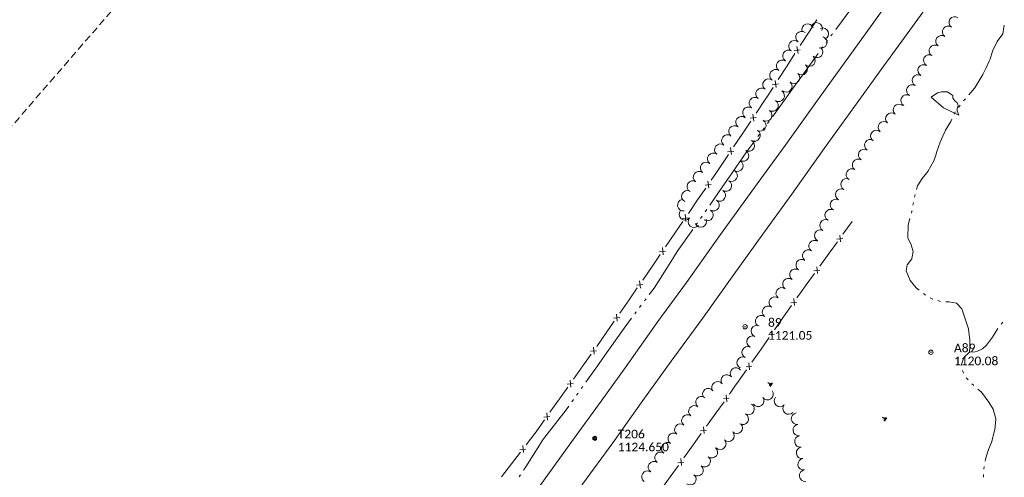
# Model space of a CAD drawing. Extents: x 296683 to 302265, y 46050 to 52727.
# Tile 7 of 26: x 298183 to 298867, y 47730 to 48049. Entities that reach past the tile are written whole.
import ezdxf

# ---------------------------------------------------------------- set-up
doc = ezdxf.new("R2010")
doc.units = 0
doc.header["$MEASUREMENT"] = 0
doc.linetypes.add('DGN Style 3', pattern=[37.5, 25, -12.5])
doc.linetypes.add('Echnl', pattern=[0.68, 0.25, -0.03, 0.02, -0.03, 0.02, -0.03, 0.02, -0.03, 0.25])
for name, color, linetype, lineweight in [('E_LAND_Hedge', 3, 'Ehedg', 18), ('Level 11', 7, 'Continuous', 25), ('Level 15', 40, 'Efen', 25), ('Level 18', 72, 'Etrel', 25), ('Level 19', 153, 'Echnl', 25), ('Level 4', 101, 'Continuous', 25), ('Level 5', 7, 'Continuous', 15)]:
    doc.layers.add(name, color=color, linetype=linetype, lineweight=lineweight)
doc.layers.add('Level 6', color=7, linetype='Continuous', lineweight=25, true_color=0xdfac20)
doc.styles.add('CalibriRegular', font='calibri.ttf')
doc.linetypes.add('Efen', pattern='A,0.105,-0.0325,[20,dgnlstyle-ewdotudls.shx,S=0.000293,R=0,X=0,Y=0],-0.0325,0.105', length=0.275)
doc.linetypes.add('Ehedg', pattern='A,0,[75,dgnlstyle-ewdotudls.shx,S=0.000371,R=0,X=0,Y=0],-0.03276,[76,dgnlstyle-ewdotudls.shx,S=0.000366,R=0,X=0,Y=0],-0.02609,[77,dgnlstyle-ewdotudls.shx,S=0.000371,R=0,X=0,Y=0],-0.02573', length=0.08458)
doc.linetypes.add('Etrel', pattern='A,0,[14,dgnlstyle-ewdotudls.shx,S=0.00065925,R=0,X=0,Y=0],-0.082294', length=0.082294)

# ---------------------------------------------------------------- blocks, each defined once
blk = doc.blocks.new('TP')
at = {"layer": 'Level 5', "color": 161, "linetype": 'Continuous', "lineweight": 0, "flags": 128}
for points in [[(-6.4, 3.8), (-6.4, -3.6), (0, -7.4), (6.4, -3.7), (6.4, 3.6), (-0.1, 7.4)], [(-4.5, -4.5), (-4.5, 4.5), (4.5, 4.5), (4.5, -4.5)]]:
    blk.add_lwpolyline(points, close=True, dxfattribs=at)
at = {"layer": 'Level 5', "color": 161, "linetype": 'Continuous', "lineweight": 0}
blk.add_circle((0, 0), 0.871, dxfattribs=at)
blk = doc.blocks.new('PP')
at = {"layer": 'Level 6', "color": 40, "linetype": 'Continuous', "lineweight": 0}
for radius in [7.5, 0.96]:
    blk.add_circle((0, 0), radius, dxfattribs=at)
blk = doc.blocks.new('MARSH')
at = {"layer": 'Level 19', "color": 161, "linetype": 'Continuous', "lineweight": 0}
for p, q in [((-6.1, 3.5), (-2.4, 1.4)), ((-1.3, 2.4), (-3.5, 6.2)), ((0, 15), (0, 1.6)), ((1.5, 2.4), (3.7, 6.2)), ((6.2, 3.5), (2.6, 1.4)), ((-7.4, 0), (7.4, 0))]:
    blk.add_line(p, q, dxfattribs=at)

msp = doc.modelspace()

# ---------------------------------------------------------------- linework, layer by layer
at = {"layer": 'E_LAND_Hedge', "elevation": 1122.45, "flags": 128}
msp.add_lwpolyline([(298816.11, 47994.96), (298824.69, 47987.38), (298835.44, 47982.42), (298834.21, 47985.44), (298834.21, 47987.3), (298835.05, 47989.06), (298834.21, 47991.03), (298832.71, 47992.33), (298831.39, 47994.16), (298831.26, 47996.07), (298830.69, 47996.49), (298827.6, 47998.73), (298823.4, 47998.7), (298820.57, 47997.83)], close=True, dxfattribs=at)
at = {"layer": 'Level 11', "color": 21, "linetype": 'Continuous', "lineweight": 13, "ltscale": 0.2, "flags": 128}
for points in [[(298388.91, 47508.37), (298406.11, 47532.27), (298427.67, 47562.12), (298449.98, 47593.34), (298470.12, 47621.11), (298489.84, 47648.88), (298509.89, 47677.16), (298529.03, 47703.57), (298549.63, 47732.26), (298567.56, 47756.99), (298586.72, 47783.54), (298603.43, 47806.74), (298626.29, 47838.88), (298646.06, 47866.05), (298669.87, 47899.27), (298693.51, 47931.96), (298714.62, 47961.34), (298735.65, 47990.51), (298754.05, 48016.19), (298773.95, 48043.94), (298797.87, 48077.41)], [(298407.33, 47494.13), (298425.34, 47519.05), (298445.67, 47547.22), (298466.27, 47575.88), (298487.16, 47604.5), (298507.89, 47633.72), (298528.69, 47661.79), (298551.25, 47693.85), (298573.87, 47725.61), (298594.88, 47754.5), (298615.75, 47784.01), (298635.44, 47811.25), (298657.23, 47840.96), (298677.91, 47869.93), (298700.34, 47901.15), (298719.3, 47927.48), (298741.92, 47959.1), (298761.86, 47986.9), (298781.41, 48014.25), (298799.54, 48039.02), (298821.05, 48068.96)]]:
    msp.add_lwpolyline(points, dxfattribs=at)
at = {"layer": 'Level 15', "color": 40, "linetype": 'Continuous', "lineweight": 0, "ltscale": 0.2}
for p, q in [((298720.99, 48027.17), (298725.2, 48027.8)), ((298723.64, 48025.25), (298722.93, 48030.17)), ((298708.41, 48001.68), (298707.7, 48006.6)), ((298705.76, 48003.6), (298709.97, 48004.23)), ((298690.3, 47980.2), (298694.52, 47980.77)), ((298692.92, 47978.24), (298692.29, 47983.17)), ((298674.71, 47956.87), (298678.93, 47957.43)), ((298677.33, 47954.91), (298676.69, 47959.84)), ((298659.01, 47933.62), (298663.24, 47934.14)), ((298661.61, 47931.64), (298661.03, 47936.57)), ((298643.16, 47910.46), (298647.39, 47910.98)), ((298645.76, 47908.48), (298645.18, 47913.41)), ((298750.64, 47896.21), (298754.76, 47896.6)), ((298753.1, 47894.21), (298752.67, 47899.02)), ((298629.91, 47885.32), (298629.33, 47890.25)), ((298627.31, 47887.3), (298631.54, 47887.82)), ((298737.1, 47872.14), (298736.67, 47876.94)), ((298734.63, 47874.13), (298738.75, 47874.53)), ((298611.45, 47864.17), (298615.68, 47864.65)), ((298614.03, 47862.16), (298613.49, 47867.1)), ((298721.26, 47849.98), (298720.74, 47854.78)), ((298718.75, 47851.94), (298722.86, 47852.4)), ((298595.43, 47841.12), (298599.66, 47841.61)), ((298598.01, 47839.12), (298597.47, 47844.06)), ((298703.12, 47829.6), (298707.23, 47830.06)), ((298705.62, 47827.64), (298705.11, 47832.44)), ((298581.96, 47816.08), (298581.46, 47821.02)), ((298579.4, 47818.11), (298583.63, 47818.56)), ((298687.49, 47807.25), (298691.6, 47807.72)), ((298689.99, 47805.3), (298689.48, 47810.1)), ((298563.16, 47795.22), (298567.39, 47795.67)), ((298565.72, 47793.19), (298565.22, 47798.14)), ((298674.25, 47783.02), (298673.79, 47787.82)), ((298671.77, 47785), (298675.89, 47785.42)), ((298546.91, 47772.33), (298551.15, 47772.78)), ((298549.48, 47770.31), (298548.98, 47775.25)), ((298658.39, 47760.84), (298657.93, 47765.64)), ((298655.91, 47762.81), (298660.03, 47763.24)), ((298532.71, 47747.72), (298532.41, 47752.68)), ((298530.23, 47749.85), (298534.48, 47750.13)), ((298640.05, 47740.63), (298644.17, 47741.06)), ((298642.54, 47738.65), (298642.07, 47743.46))]:
    msp.add_line(p, q, dxfattribs=at)
at = {"layer": 'Level 15', "color": 40, "linetype": 'Continuous', "lineweight": 0, "ltscale": 0.2, "flags": 128}
for points in [[(298731.32, 48040.37), (298736.77, 48048.79)], [(298725.13, 48030.79), (298731.32, 48040.37)], [(298716.09, 48016.8), (298721.53, 48025.22)], [(298709.9, 48007.22), (298716.09, 48016.8)], [(298700.84, 47993.24), (298701.55, 47994.31), (298706.3, 48001.65)], [(298694.5, 47983.76), (298700.84, 47993.24)], [(298685.24, 47969.91), (298690.82, 47978.25)], [(298678.91, 47960.43), (298685.24, 47969.91)], [(298669.65, 47946.58), (298675.22, 47954.91)], [(298663.25, 47937.13), (298666.99, 47942.6), (298669.65, 47946.58)], [(298653.84, 47923.39), (298659.5, 47931.66)], [(298647.4, 47913.98), (298653.84, 47923.39)], [(298637.99, 47900.23), (298643.65, 47908.5)], [(298754.84, 47899.5), (298761.35, 47908.47)], [(298631.55, 47890.82), (298637.99, 47900.23)], [(298745.34, 47886.4), (298751.06, 47894.29)], [(298622.14, 47877.07), (298627.8, 47885.35)], [(298738.83, 47877.43), (298745.34, 47886.4)], [(298615.7, 47867.66), (298622.14, 47877.07)], [(298729.33, 47864.33), (298735.05, 47872.22)], [(298606.2, 47853.97), (298611.93, 47862.2)], [(298722.9, 47855.31), (298726.07, 47859.84), (298729.33, 47864.33)], [(298599.69, 47844.6), (298606.2, 47853.97)], [(298713.62, 47842.04), (298719.21, 47850.03)], [(298707.27, 47832.96), (298713.62, 47842.04)], [(298590.19, 47830.92), (298595.91, 47839.16)], [(298583.67, 47821.56), (298590.19, 47830.92)], [(298697.99, 47819.7), (298703.58, 47827.69)], [(298574.05, 47807.96), (298579.85, 47816.14)], [(298691.64, 47810.62), (298697.99, 47819.7)], [(298567.45, 47798.66), (298574.05, 47807.96)], [(298682.36, 47797.36), (298687.95, 47805.35)], [(298557.81, 47785.08), (298563.61, 47793.25)], [(298675.95, 47788.32), (298679.84, 47793.76), (298682.36, 47797.36)], [(298551.21, 47775.77), (298557.81, 47785.08)], [(298666.54, 47775.15), (298672.21, 47783.08)], [(298660.1, 47766.14), (298666.54, 47775.15)], [(298541.57, 47762.19), (298547.37, 47770.37)], [(298534.65, 47753.12), (298540.72, 47760.99), (298541.57, 47762.19)], [(298650.68, 47752.98), (298656.35, 47760.9)], [(298644.24, 47743.96), (298650.68, 47752.98)], [(298524.49, 47739.92), (298530.61, 47747.87)], [(298517.53, 47730.89), (298524.49, 47739.92)], [(298634.82, 47730.79), (298640.49, 47738.72)], [(298628.38, 47721.78), (298634.82, 47730.79)]]:
    msp.add_lwpolyline(points, dxfattribs=at)
at = {"layer": 'Level 18', "color": 93, "linetype": 'Continuous', "lineweight": 0, "ltscale": 0.2}
for centre, radius, start, end in [((298736.54, 48042.72), 4.03, 339.32994, 159.31462), ((298832.57, 48046.88), 4, 54.89557, 234.88025), ((298726.12, 48036.61), 4.03, 52.06087, 232.04555), ((298730.36, 48041.87), 4.03, 18.67294, 198.65762), ((298740.87, 48038.99), 4.03, 292.42577, 112.41045), ((298827.97, 48040.33), 4, 54.89557, 234.88025), ((298721.17, 48030.26), 4.03, 52.06087, 232.04555), ((298739.78, 48033.07), 4.03, 248.70732, 68.692), ((298823.36, 48033.78), 4, 54.89557, 234.88025), ((298717.09, 48023.63), 4.03, 58.99209, 238.97677), ((298736.89, 48026.43), 4.03, 228.2819, 48.26658), ((298818.76, 48027.23), 4, 54.89557, 234.88025), ((298712.67, 48016.72), 4.03, 54.87263, 234.8573), ((298731.53, 48020.42), 4.03, 228.2819, 48.26658), ((298814.91, 48020.44), 4, 60.53831, 240.52298), ((298708.04, 48010.13), 4.03, 54.87263, 234.8573), ((298726.17, 48014.41), 4.03, 228.2819, 48.26658), ((298810.97, 48013.47), 4, 60.53831, 240.52298), ((298703.21, 48003.59), 4.03, 52.69707, 232.68175), ((298715.48, 48002.36), 4.03, 228.47614, 48.46082), ((298720.82, 48008.38), 4.03, 228.47614, 48.46082), ((298807.03, 48006.5), 4, 60.53831, 240.52298), ((298698.33, 47997.18), 4.03, 52.69707, 232.68175), ((298710.19, 47995.87), 4.03, 237.66006, 57.64474), ((298803.09, 47999.53), 4, 60.53831, 240.52298), ((298693.72, 47990.68), 4.03, 54.72651, 234.71118), ((298705.88, 47989.07), 4.03, 237.66006, 57.64474), ((298799.15, 47992.56), 4, 60.53831, 240.52298), ((298689.22, 47984.09), 4.03, 56.67101, 236.65569), ((298701.57, 47982.27), 4.03, 237.66006, 57.64474), ((298793.77, 47986.1), 4, 49.42941, 229.41409), ((298684.4, 47977.45), 4.03, 52.29774, 232.28242), ((298697.43, 47975.27), 4.03, 239.94014, 59.92481), ((298783.35, 47973.94), 4, 49.42941, 229.41409), ((298788.56, 47980.02), 4, 49.42941, 229.41409), ((298679.47, 47971.08), 4.03, 52.29774, 232.28242), ((298693.39, 47968.3), 4.03, 239.94014, 59.92481), ((298778.14, 47967.86), 4, 49.42941, 229.41409), ((298674.55, 47964.71), 4.03, 52.29774, 232.28242), ((298689.38, 47961.3), 4.03, 240.44322, 60.4279), ((298773.89, 47961.46), 4, 57.89158, 237.87626), ((298669.62, 47958.34), 4.03, 52.29774, 232.28242), ((298685.41, 47954.29), 4.03, 240.44322, 60.4279), ((298769.63, 47954.67), 4, 57.89158, 237.87626), ((298664.7, 47951.97), 4.03, 52.29774, 232.28242), ((298681.44, 47947.29), 4.03, 240.44322, 60.4279), ((298765.38, 47947.89), 4, 57.89158, 237.87626), ((298659.77, 47945.6), 4.03, 52.29774, 232.28242), ((298677.47, 47940.29), 4.03, 240.44322, 60.4279), ((298761.12, 47941.11), 4, 57.89158, 237.87626), ((298650.58, 47932.79), 4.03, 60.64586, 240.63053), ((298654.85, 47939.23), 4.03, 52.29774, 232.28242), ((298673.49, 47933.39), 4.03, 237.90603, 57.89071), ((298757.34, 47934.27), 4, 62.8992, 242.88387), ((298669.21, 47926.57), 4.03, 237.90603, 57.89071), ((298753.69, 47927.14), 4, 62.8992, 242.88387), ((298643.91, 47919.8), 4.03, 99.64992, 279.6346), ((298646.77, 47925.86), 4.03, 64.34263, 244.3273), ((298664.94, 47919.75), 4.03, 237.90603, 57.89071), ((298750.04, 47920.01), 4, 62.8992, 242.88387), ((298660.66, 47912.93), 4.03, 237.90603, 57.89071), ((298746.4, 47912.88), 4, 62.8992, 242.88387), ((298645.07, 47913.44), 4.03, 140.22031, 320.20499), ((298651.26, 47908.29), 4.03, 140.22031, 320.20499), ((298656.08, 47908.48), 4.03, 202.19633, 22.18101), ((298742.75, 47905.76), 4, 62.8992, 242.88387), ((298739.1, 47898.63), 4, 62.8992, 242.88387), ((298735.17, 47891.38), 4, 56.12811, 236.11278), ((298726.24, 47878.08), 4, 56.12811, 236.11278), ((298730.7, 47884.73), 4, 56.12811, 236.11278), ((298721.78, 47871.44), 4, 56.12811, 236.11278), ((298717.02, 47864.89), 4, 53.61485, 233.59953), ((298712.27, 47858.44), 4, 53.61485, 233.59953), ((298707.51, 47851.99), 4, 53.61485, 233.59953), ((298702.76, 47845.55), 4, 53.61485, 233.59953), ((298698.01, 47839.1), 4, 53.61485, 233.59953), ((298695.07, 47832.21), 4, 67.31328, 247.29796), ((298691.98, 47824.82), 4, 67.31328, 247.29796), ((298688.67, 47817.41), 4, 64.37863, 244.36331), ((298685.21, 47810.19), 4, 64.37863, 244.36331), ((298674.11, 47797.89), 4, 36.84797, 216.83265), ((298680.52, 47802.69), 4, 36.84797, 216.83265), ((298667.7, 47793.09), 4, 36.84797, 216.83265), ((298656.47, 47782.7), 4, 52.5008, 232.48548), ((298661.3, 47788.29), 4, 36.84797, 216.83265), ((298702.45, 47788.34), 4, 216.03284, 36.01752), ((298711.1, 47783.6), 4, 138.48088, 318.46556), ((298651.59, 47776.35), 4, 52.5008, 232.48548), ((298689.28, 47777.97), 4, 239.46963, 59.45431), ((298695.97, 47783.63), 4, 216.03284, 36.01752), ((298717.09, 47778.29), 4, 138.48088, 318.46556), ((298646.72, 47769.99), 4, 52.5008, 232.48548), ((298685.21, 47771.07), 4, 239.46963, 59.45431), ((298722.95, 47771.28), 4, 98.43269, 278.41736), ((298641.84, 47763.64), 4, 52.5008, 232.48548), ((298681.13, 47764.9), 4, 223.95482, 43.9395), ((298724.12, 47763.36), 4, 98.43269, 278.41736), ((298637.2, 47757.25), 4, 55.25107, 235.23574), ((298675.37, 47759.35), 4, 223.95482, 43.9395), ((298725.3, 47755.44), 4, 98.43269, 278.41736), ((298632.63, 47750.67), 4, 55.25107, 235.23574), ((298669.6, 47753.79), 4, 223.95482, 43.9395), ((298628.07, 47744.09), 4, 55.25107, 235.23574), ((298663.75, 47747.94), 4, 231.5722, 51.55688), ((298726.47, 47747.49), 4, 97.63545, 277.62012), ((298623.5, 47737.51), 4, 55.25107, 235.23574), ((298653.79, 47735.39), 4, 231.5722, 51.55688), ((298658.77, 47741.66), 4, 231.5722, 51.55688), ((298727.53, 47739.55), 4, 97.63545, 277.62012), ((298618.94, 47730.93), 4, 55.25107, 235.23574), ((298648.82, 47729.12), 4, 231.5722, 51.55688), ((298728.59, 47731.61), 4, 97.63545, 277.62012)]:
    msp.add_arc(centre, radius, start, end, dxfattribs=at)
at = {"layer": 'Level 19', "color": 161, "linetype": 'Continuous', "lineweight": 0, "ltscale": 0.2, "flags": 128}
for points in [[(298749.83, 48042.08), (298760.99, 48057.02), (298766.28, 48063.78)], [(298867.07, 48045.08), (298865.97, 48039.06), (298862.1, 48033.54), (298858.93, 48026.79), (298857.23, 48021.41), (298856.58, 48020.01)], [(298743.12, 48033.02), (298744.22, 48034.54)], [(298746.45, 48037.56), (298747.58, 48039.07)], [(298739.84, 48028.44), (298740.93, 48029.96)], [(298721.75, 48003.26), (298727.41, 48011.11), (298737.65, 48025.38)], [(298856.58, 48020.01), (298854.41, 48015.37), (298852.23, 48010.58), (298846.67, 48001.32), (298842.49, 47996.58)], [(298705.83, 47981.15), (298721.75, 48003.26)], [(298839.98, 47993.73), (298838.79, 47992.25)], [(298832.92, 47984.81), (298832.14, 47983.08)], [(298836.41, 47989.3), (298835.21, 47987.82)], [(298702.49, 47976.62), (298703.61, 47978.13)], [(298830.56, 47979.63), (298829.83, 47978.01), (298826.09, 47971.85), (298822.44, 47963.61), (298820.24, 47957.05), (298819.39, 47954.59)], [(298699.12, 47972.1), (298700.25, 47973.6)], [(298677.82, 47942.3), (298687.98, 47957.11), (298693.52, 47964.56)], [(298695.76, 47967.57), (298696.88, 47969.08)], [(298819.39, 47954.59), (298818.03, 47950.65), (298813.81, 47943.27), (298810.07, 47938.42), (298806.7, 47933.27), (298806.06, 47930.79)], [(298662.34, 47919.88), (298670.9, 47932.22), (298677.82, 47942.3)], [(298805.13, 47927.11), (298804.66, 47925.27)], [(298659.13, 47915.25), (298660.2, 47916.79)], [(298803.89, 47921.56), (298803.57, 47919.69)], [(298655.92, 47910.61), (298656.99, 47912.16)], [(298801.44, 47910.45), (298800.23, 47906.04), (298800.03, 47896.86), (298802.18, 47892.83), (298803.73, 47887.64), (298803.03, 47883.93)], [(298802.91, 47915.95), (298802.86, 47915.64), (298802.44, 47914.12)], [(298635.21, 47880.4), (298639.75, 47887.51), (298650.55, 47902.91)], [(298652.71, 47905.98), (298653.06, 47906.49), (298653.78, 47907.53)], [(298803.03, 47883.93), (298802.75, 47882.43), (298799.42, 47878.34), (298798.8, 47874.1), (298801.64, 47867.38), (298805.69, 47862.27), (298807.76, 47860.68)], [(298620.23, 47857.67), (298623.55, 47862.12), (298635.21, 47880.4)], [(298616.85, 47853.15), (298617.98, 47854.66)], [(298810.78, 47858.37), (298811.81, 47857.58), (298812.33, 47857.29)], [(298815.62, 47855.4), (298817.27, 47854.46)], [(298613.48, 47848.63), (298614.61, 47850.14)], [(298820.9, 47853.35), (298822.72, 47852.81)], [(298826.48, 47852.49), (298828.73, 47852.43), (298833.73, 47851.51), (298837.6, 47847.73), (298838.87, 47843.41), (298842.14, 47833.68)], [(298591.97, 47818.98), (298602.68, 47834.16), (298607.86, 47841.1)], [(298610.11, 47844.12), (298611.24, 47845.62)], [(298865.97, 47838.44), (298864.8, 47836.97)], [(298842.14, 47833.68), (298842.18, 47833.56), (298843.14, 47825.81), (298843.16, 47820.56), (298842.92, 47817.43), (298838.99, 47813.76), (298837.07, 47808.29)], [(298862.47, 47834.03), (298858.75, 47827.86), (298854.61, 47822.47), (298851.82, 47819.77), (298848.43, 47818.17), (298846.71, 47817.72), (298842.92, 47817.43)], [(298576.22, 47796.75), (298582.54, 47805.6), (298591.97, 47818.98)], [(298838.01, 47804.71), (298838.65, 47802.92)], [(298572.95, 47792.16), (298574.04, 47793.69)], [(298840.56, 47799.74), (298841.86, 47798.36)], [(298844.47, 47795.6), (298845.32, 47794.69), (298845.82, 47794.26)], [(298569.67, 47787.58), (298570.76, 47789.11)], [(298848.69, 47791.79), (298851.15, 47789.68), (298856.33, 47782.73), (298859.24, 47777.88), (298861.28, 47771.04), (298860.97, 47768.23)], [(298547.59, 47758.35), (298562.39, 47777.39), (298564.21, 47779.93)], [(298566.4, 47782.99), (298567.49, 47784.52)], [(298860.97, 47768.23), (298860.48, 47763.79), (298858.06, 47754.76), (298856.16, 47749.75), (298854.01, 47743.18), (298853.78, 47741.77)], [(298532.9, 47735.43), (298534.4, 47737.66), (298546.21, 47756.57), (298547.59, 47758.35)], [(298529.75, 47730.76), (298530.8, 47732.31)], [(298852.52, 47732.38), (298852.58, 47730.49)], [(298853.18, 47738.02), (298852.88, 47736.15)]]:
    msp.add_lwpolyline(points, dxfattribs=at)
at = {"layer": 'Level 4', "color": 73, "linetype": 'DGN Style 3', "lineweight": 0, "ltscale": 0.2, "flags": 128}
msp.add_lwpolyline([(298026.89, 47801.31), (298725.65, 48608.44)], dxfattribs=at)

# ---------------------------------------------------------------- block references
at = {"layer": 'Level 19', "color": 161, "linetype": 'Continuous', "lineweight": 0, "xscale": 0.2, "yscale": 0.2, "zscale": 0.2, "rotation": 54.40804512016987}
for p in [(298705.06, 47794.73), (298784.64, 47770.68)]:
    msp.add_blockref('MARSH', p, dxfattribs=at)
at = {"layer": 'Level 5', "color": 161, "linetype": 'Continuous', "lineweight": 0, "xscale": 0.2, "yscale": 0.2, "zscale": 0.2}
msp.add_blockref('TP', (298582.35, 47757.58), dxfattribs=at)
at = {"layer": 'Level 6', "color": 40, "linetype": 'Continuous', "lineweight": 0, "xscale": 0.2, "yscale": 0.2, "zscale": 0.2}
for p in [(298686.81, 47835.2), (298816.08, 47817.45)]:
    msp.add_blockref('PP', p, dxfattribs=at)

# ---------------------------------------------------------------- texts
at = {"layer": 'Level 5', "color": 161, "linetype": 'Continuous', "lineweight": 0, "style": 'CalibriRegular'}
for s, p in [('T206', (298598.35, 47757.58)), ('1124.650', (298598.35, 47748.58))]:
    msp.add_text(s, height=6, dxfattribs=at).set_placement(p)
at = {"layer": 'Level 6', "color": 40, "linetype": 'Continuous', "lineweight": 0, "style": 'CalibriRegular'}
for s, p in [('89', (298702.81, 47835.2)), ('1121.05', (298702.81, 47826.2)), ('A89', (298832.08, 47817.45)), ('1120.08', (298832.08, 47808.45))]:
    msp.add_text(s, height=6, dxfattribs=at).set_placement(p)

doc.saveas('drawing.dxf')
